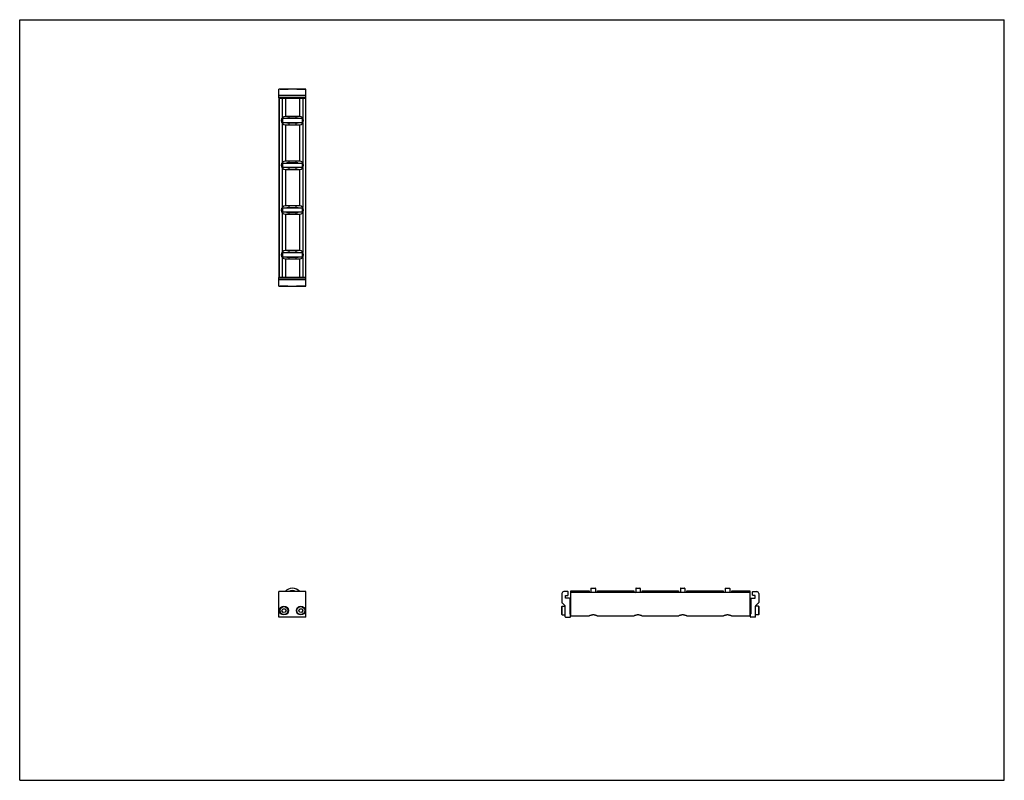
# Model space of a CAD drawing. Header units: inches. Extents: x 0 to 44, y 0 to 34.
import ezdxf

# ---------------------------------------------------------------- set-up
doc = ezdxf.new("R2010")
doc.units = ezdxf.units.IN
doc.header["$LTSCALE"] = 2.42
doc.header["$MEASUREMENT"] = 0
doc.layers.get('0').update_dxf_attribs({"linetype": 'CONTINUOUS'})
for name, color, linetype in [('205977_205978_205979_205978_BL0', 7, 'CONTINUOUS'), ('205977_205978_205979_205978_BL8', 7, 'CONTINUOUS'), ('240826_BL10', 7, 'CONTINUOUS'), ('240826_BL6', 7, 'CONTINUOUS'), ('240826_BL7', 7, 'CONTINUOUS'), ('240826_BL9', 7, 'CONTINUOUS'), ('2410WW_241008_BL11', 7, 'CONTINUOUS'), ('2436WW_243608_BL3', 7, 'CONTINUOUS'), ('9506XXM_950616M_BL1', 7, 'CONTINUOUS'), ('9506XXM_950616M_BL2', 7, 'CONTINUOUS'), ('9506XXM_950616M_BL4', 7, 'CONTINUOUS'), ('9506XXM_950616M_BL5', 7, 'CONTINUOUS')]:
    doc.layers.add(name, color=color, linetype=linetype)

# ---------------------------------------------------------------- blocks, each defined once
blk = doc.blocks.new('205977_205978_205979_205978_BL0', base_point=(18.093, 14.879))
at = {"layer": '205977_205978_205979_205978_BL0', "color": 7, "linetype": 'CONTINUOUS'}
for p, q in [((11.693, 22.469), (11.578, 22.469)), ((11.578, 22.094), (11.578, 22.469)), ((12.794, 22.449), (11.578, 22.449)), ((12.443, 22.469), (11.93, 22.469)), ((12.794, 22.469), (12.68, 22.469)), ((12.794, 22.094), (12.794, 22.469)), ((12.794, 22.367), (11.578, 22.367)), ((11.578, 22.094), (12.794, 22.094)), ((11.578, 7.289), (11.578, 8.439)), ((12.794, 8.439), (11.578, 8.439)), ((12.794, 7.289), (12.794, 8.439)), ((24.49, 8.439), (24.322, 8.439)), ((24.505, 8.282), (24.505, 8.424)), ((24.232, 8.349), (24.232, 7.945)), ((24.237, 7.935), (24.378, 7.794)), ((24.387, 8.138), (24.387, 8.267)), ((24.387, 8.267), (24.49, 8.267)), ((24.572, 8.138), (24.387, 8.138)), ((24.587, 8.123), (24.587, 7.438)), ((24.382, 7.304), (24.382, 7.783)), ((12.794, 7.289), (11.578, 7.289)), ((24.397, 7.289), (24.592, 7.289)), ((24.587, 7.438), (24.592, 7.438)), ((24.607, 7.304), (24.607, 7.423))]:
    blk.add_line(p, q, dxfattribs=at)
for centre, radius, start, end in [((24.322, 8.349), 0.09, 90, 180), ((24.49, 8.424), 0.015, 0, 90), ((24.247, 7.945), 0.015, 180, 225), ((24.49, 8.282), 0.015, 270, 360), ((24.572, 8.123), 0.015, 0, 90), ((24.367, 7.783), 0.015, 0, 45), ((24.397, 7.304), 0.015, 180, 270), ((24.592, 7.423), 0.015, 0, 90), ((24.592, 7.304), 0.015, 270, 360)]:
    blk.add_arc(centre, radius, start, end, dxfattribs=at)
blk = doc.blocks.new('9506XXM_950616M_BL1', base_point=(11.811, 14.941))
at = {"layer": '9506XXM_950616M_BL1', "color": 7, "linetype": 'CONTINUOUS'}
for p, q in [((11.693, 22.449), (11.693, 22.491)), ((11.93, 22.449), (11.93, 22.491)), ((11.634, 22.086), (11.627, 22.094)), ((11.989, 22.086), (11.634, 22.086)), ((11.989, 22.086), (11.996, 22.094)), ((11.721, 7.581), (11.76, 7.663)), ((11.772, 7.506), (11.721, 7.581)), ((11.76, 7.663), (11.851, 7.67)), ((11.863, 7.513), (11.772, 7.506)), ((11.851, 7.67), (11.902, 7.595)), ((11.902, 7.595), (11.863, 7.513))]:
    blk.add_line(p, q, dxfattribs=at)
for radius in [0.197, 0.177]:
    blk.add_circle((11.811, 7.588), radius, dxfattribs=at)
blk = doc.blocks.new('9506XXM_950616M_BL2', base_point=(18.497, 14.941))
at = {"layer": '9506XXM_950616M_BL2', "color": 7, "linetype": 'CONTINUOUS'}
for p, q in [((12.443, 22.449), (12.443, 22.491)), ((12.68, 22.449), (12.68, 22.491)), ((12.384, 22.086), (12.377, 22.094)), ((12.739, 22.086), (12.384, 22.086)), ((12.739, 22.086), (12.746, 22.094)), ((12.471, 7.6), (12.527, 7.672)), ((12.506, 7.516), (12.471, 7.6)), ((12.596, 7.504), (12.506, 7.516)), ((12.527, 7.672), (12.617, 7.66)), ((12.652, 7.576), (12.596, 7.504)), ((12.617, 7.66), (12.652, 7.576)), ((24.225, 7.765), (24.245, 7.785)), ((24.225, 7.411), (24.225, 7.765)), ((24.245, 7.391), (24.245, 7.785)), ((24.245, 7.785), (24.382, 7.785)), ((24.587, 7.706), (24.629, 7.706)), ((24.225, 7.411), (24.245, 7.391)), ((24.245, 7.391), (24.382, 7.391)), ((24.587, 7.47), (24.629, 7.47))]:
    blk.add_line(p, q, dxfattribs=at)
for radius in [0.197, 0.177]:
    blk.add_circle((12.561, 7.588), radius, dxfattribs=at)
blk = doc.blocks.new('2436WW_243608_BL3', base_point=(22.104, 18.923))
at = {"layer": '2436WW_243608_BL3', "color": 7, "linetype": 'CONTINUOUS'}
for p, q in [((11.578, 30.491), (11.578, 22.491)), ((11.578, 30.491), (12.794, 30.491)), ((11.599, 30.491), (11.599, 22.491)), ((11.724, 30.491), (11.724, 29.604)), ((11.874, 30.491), (11.874, 29.679)), ((12.499, 30.491), (12.499, 29.679)), ((12.649, 30.491), (12.649, 29.604)), ((12.774, 30.491), (12.774, 22.491)), ((12.794, 22.491), (12.794, 30.491)), ((12.499, 29.679), (11.874, 29.679)), ((11.724, 29.377), (11.724, 27.604)), ((11.874, 29.303), (11.874, 27.679)), ((11.874, 29.303), (12.499, 29.303)), ((12.499, 29.303), (12.499, 27.679)), ((12.649, 29.377), (12.649, 27.604)), ((11.724, 27.377), (11.724, 25.604)), ((12.499, 27.679), (11.874, 27.679)), ((11.874, 27.303), (11.874, 25.679)), ((11.874, 27.303), (12.499, 27.303)), ((12.499, 27.303), (12.499, 25.679)), ((12.649, 27.377), (12.649, 25.604)), ((12.499, 25.679), (11.874, 25.679)), ((11.724, 25.377), (11.724, 23.604)), ((11.874, 25.303), (12.499, 25.303)), ((11.874, 25.303), (11.874, 23.679)), ((12.499, 25.303), (12.499, 23.679)), ((12.649, 25.377), (12.649, 23.604)), ((11.724, 23.377), (11.724, 22.491)), ((12.499, 23.679), (11.874, 23.679)), ((12.649, 23.377), (12.649, 22.491)), ((11.874, 23.303), (12.499, 23.303)), ((11.874, 23.303), (11.874, 22.491)), ((12.499, 23.303), (12.499, 22.491)), ((11.578, 22.491), (12.794, 22.491)), ((24.629, 7.355), (24.629, 8.464)), ((24.629, 8.464), (25.441, 8.464)), ((32.629, 8.401), (24.629, 8.401)), ((25.441, 8.464), (25.441, 8.401)), ((25.817, 8.401), (25.817, 8.464)), ((25.817, 8.464), (27.441, 8.464)), ((27.441, 8.464), (27.441, 8.401)), ((27.817, 8.401), (27.817, 8.464)), ((27.817, 8.464), (29.441, 8.464)), ((29.441, 8.464), (29.441, 8.401)), ((29.817, 8.464), (31.441, 8.464)), ((29.817, 8.401), (29.817, 8.464)), ((31.441, 8.464), (31.441, 8.401)), ((31.817, 8.464), (32.629, 8.464)), ((31.817, 8.401), (31.817, 8.464)), ((32.629, 8.464), (32.629, 7.355)), ((24.629, 7.355), (25.453, 7.355)), ((25.806, 7.355), (27.453, 7.355)), ((27.806, 7.355), (29.453, 7.355)), ((29.806, 7.355), (31.453, 7.355)), ((31.806, 7.355), (32.629, 7.355))]:
    blk.add_line(p, q, dxfattribs=at)
for centre, radius, start, end in [((11.874, 29.491), 0.188, 90, 270), ((12.499, 29.491), 0.188, 270, 90), ((11.874, 27.491), 0.188, 90, 270), ((12.499, 27.491), 0.188, 270, 90), ((11.874, 25.491), 0.188, 90, 270), ((12.499, 25.491), 0.188, 270, 90), ((11.874, 23.491), 0.188, 90, 270), ((12.499, 23.491), 0.188, 270, 90), ((12.186, 8.151), 0.312, 67.37, 112.6323)]:
    blk.add_arc(centre, radius, start, end, dxfattribs=at)
for points, knots in [([(25.629, 7.392), (25.62, 7.392), (25.605, 7.391), (25.586, 7.389), (25.568, 7.386), (25.546, 7.381), (25.522, 7.374), (25.503, 7.368), (25.489, 7.364), (25.48, 7.361), (25.472, 7.359), (25.464, 7.357), (25.458, 7.356), (25.454, 7.355), (25.452, 7.355)], [0, 0, 0, 0, 0.160869, 0.240229, 0.318111, 0.468054, 0.607831, 0.734439, 0.791737, 0.84441, 0.891995, 0.934021, 0.970087, 1, 1, 1, 1]), ([(25.807, 7.355), (25.805, 7.355), (25.801, 7.356), (25.794, 7.357), (25.787, 7.359), (25.779, 7.361), (25.77, 7.364), (25.756, 7.368), (25.737, 7.374), (25.713, 7.381), (25.691, 7.386), (25.673, 7.389), (25.654, 7.391), (25.639, 7.392), (25.629, 7.392)], [0, 0, 0, 0, 0.02991, 0.065973, 0.107991, 0.155565, 0.208231, 0.265526, 0.392123, 0.531897, 0.681841, 0.759738, 0.839121, 1, 1, 1, 1]), ([(27.629, 7.392), (27.62, 7.392), (27.605, 7.391), (27.586, 7.389), (27.568, 7.386), (27.546, 7.381), (27.522, 7.374), (27.503, 7.368), (27.489, 7.364), (27.48, 7.361), (27.472, 7.359), (27.464, 7.357), (27.458, 7.356), (27.454, 7.355), (27.452, 7.355)], [0, 0, 0, 0, 0.160869, 0.240229, 0.318111, 0.468054, 0.607831, 0.734439, 0.791737, 0.84441, 0.891995, 0.934021, 0.970087, 1, 1, 1, 1]), ([(27.807, 7.355), (27.805, 7.355), (27.801, 7.356), (27.794, 7.357), (27.787, 7.359), (27.779, 7.361), (27.77, 7.364), (27.756, 7.368), (27.737, 7.374), (27.713, 7.381), (27.691, 7.386), (27.673, 7.389), (27.654, 7.391), (27.639, 7.392), (27.629, 7.392)], [0, 0, 0, 0, 0.02991, 0.065973, 0.107991, 0.155565, 0.208231, 0.265526, 0.392123, 0.531897, 0.681841, 0.759738, 0.839121, 1, 1, 1, 1]), ([(29.629, 7.392), (29.62, 7.392), (29.605, 7.391), (29.586, 7.389), (29.568, 7.386), (29.546, 7.381), (29.522, 7.374), (29.503, 7.368), (29.489, 7.364), (29.48, 7.361), (29.472, 7.359), (29.464, 7.357), (29.458, 7.356), (29.454, 7.355), (29.452, 7.355)], [0, 0, 0, 0, 0.160869, 0.240229, 0.318111, 0.468054, 0.607831, 0.734439, 0.791737, 0.84441, 0.891995, 0.934021, 0.970087, 1, 1, 1, 1]), ([(29.807, 7.355), (29.805, 7.355), (29.801, 7.356), (29.794, 7.357), (29.787, 7.359), (29.779, 7.361), (29.77, 7.364), (29.756, 7.368), (29.737, 7.374), (29.713, 7.381), (29.691, 7.386), (29.673, 7.389), (29.654, 7.391), (29.639, 7.392), (29.629, 7.392)], [0, 0, 0, 0, 0.02991, 0.065973, 0.107991, 0.155565, 0.208231, 0.265526, 0.392123, 0.531897, 0.681841, 0.759738, 0.839121, 1, 1, 1, 1]), ([(31.629, 7.392), (31.62, 7.392), (31.605, 7.391), (31.586, 7.389), (31.568, 7.386), (31.546, 7.381), (31.522, 7.374), (31.503, 7.368), (31.489, 7.364), (31.48, 7.361), (31.472, 7.359), (31.464, 7.357), (31.458, 7.356), (31.454, 7.355), (31.452, 7.355)], [0, 0, 0, 0, 0.160869, 0.240229, 0.318111, 0.468054, 0.607831, 0.734439, 0.791737, 0.84441, 0.891995, 0.934021, 0.970087, 1, 1, 1, 1]), ([(31.807, 7.355), (31.805, 7.355), (31.801, 7.356), (31.794, 7.357), (31.787, 7.359), (31.779, 7.361), (31.77, 7.364), (31.756, 7.368), (31.737, 7.374), (31.713, 7.381), (31.691, 7.386), (31.673, 7.389), (31.654, 7.391), (31.639, 7.392), (31.629, 7.392)], [0, 0, 0, 0, 0.02991, 0.065973, 0.107991, 0.155565, 0.208231, 0.265526, 0.392123, 0.531897, 0.681841, 0.759738, 0.839121, 1, 1, 1, 1])]:
    blk.add_open_spline(points, degree=3, knots=knots, dxfattribs=at)
blk = doc.blocks.new('9506XXM_950616M_BL4', base_point=(11.811, 30.693))
at = {"layer": '9506XXM_950616M_BL4', "color": 7, "linetype": 'CONTINUOUS'}
for p, q in [((11.634, 30.895), (11.627, 30.888)), ((11.634, 30.895), (11.989, 30.895)), ((11.989, 30.895), (11.996, 30.888)), ((11.693, 30.533), (11.693, 30.491)), ((11.93, 30.533), (11.93, 30.491))]:
    blk.add_line(p, q, dxfattribs=at)
blk = doc.blocks.new('9506XXM_950616M_BL5', base_point=(22.705, 19.143))
at = {"layer": '9506XXM_950616M_BL5', "color": 7, "linetype": 'CONTINUOUS'}
for p, q in [((12.384, 30.895), (12.377, 30.888)), ((12.384, 30.895), (12.739, 30.895)), ((12.739, 30.895), (12.746, 30.888)), ((12.443, 30.533), (12.443, 30.491)), ((12.68, 30.533), (12.68, 30.491)), ((32.671, 7.706), (32.629, 7.706)), ((33.014, 7.785), (32.877, 7.785)), ((33.034, 7.765), (33.014, 7.785)), ((33.014, 7.785), (33.014, 7.391)), ((33.034, 7.765), (33.034, 7.411)), ((32.671, 7.47), (32.629, 7.47)), ((33.014, 7.391), (32.876, 7.391)), ((33.034, 7.411), (33.014, 7.391))]:
    blk.add_line(p, q, dxfattribs=at)
blk = doc.blocks.new('240826_BL6', base_point=(18.748, 15.88))
at = {"layer": '240826_BL6', "color": 7, "linetype": 'CONTINUOUS'}
for p, q in [((11.749, 23.576), (11.749, 23.406)), ((11.764, 23.591), (12.609, 23.591)), ((12.609, 23.391), (11.764, 23.391)), ((11.936, 23.609), (11.934, 23.591)), ((11.934, 23.391), (11.936, 23.373)), ((11.936, 23.609), (12.436, 23.609)), ((12.436, 23.373), (11.936, 23.373)), ((12.436, 23.609), (12.439, 23.591)), ((12.439, 23.391), (12.436, 23.373)), ((12.624, 23.576), (12.624, 23.406)), ((25.511, 8.401), (25.529, 8.404)), ((25.529, 8.574), (25.529, 8.401)), ((25.544, 8.589), (25.714, 8.589)), ((25.729, 8.574), (25.729, 8.401)), ((25.747, 8.401), (25.729, 8.404))]:
    blk.add_line(p, q, dxfattribs=at)
for centre, radius, start, end in [((11.764, 23.576), 0.015, 90, 180), ((11.764, 23.406), 0.015, 180, 270), ((12.609, 23.576), 0.015, 0, 90), ((12.609, 23.406), 0.015, 270, 360), ((12.186, 8.151), 0.438, 41.1984, 138.8016), ((12.186, 8.151), 0.33, 60.8088, 119.193), ((12.186, 8.151), 0.322, 63.4467, 116.5515), ((25.544, 8.574), 0.015, 90, 180), ((25.714, 8.574), 0.015, 0, 90)]:
    blk.add_arc(centre, radius, start, end, dxfattribs=at)
blk = doc.blocks.new('240826_BL7', base_point=(19.748, 17.005))
at = {"layer": '240826_BL7', "color": 7, "linetype": 'CONTINUOUS'}
for p, q in [((11.749, 25.576), (11.749, 25.406)), ((11.764, 25.591), (12.609, 25.591)), ((11.936, 25.609), (11.934, 25.591)), ((11.936, 25.609), (12.436, 25.609)), ((12.436, 25.609), (12.439, 25.591)), ((12.624, 25.576), (12.624, 25.406)), ((12.609, 25.391), (11.764, 25.391)), ((11.934, 25.391), (11.936, 25.373)), ((12.436, 25.373), (11.936, 25.373)), ((12.439, 25.391), (12.436, 25.373)), ((27.511, 8.401), (27.529, 8.404)), ((27.529, 8.574), (27.529, 8.401)), ((27.544, 8.589), (27.714, 8.589)), ((27.729, 8.574), (27.729, 8.401)), ((27.747, 8.401), (27.729, 8.404))]:
    blk.add_line(p, q, dxfattribs=at)
for centre, start, end in [((11.764, 25.576), 90, 180), ((12.609, 25.576), 0, 90), ((11.764, 25.406), 180, 270), ((12.609, 25.406), 270, 360), ((27.544, 8.574), 90, 180), ((27.714, 8.574), 0, 90)]:
    blk.add_arc(centre, 0.015, start, end, dxfattribs=at)
blk = doc.blocks.new('205977_205978_205979_205978_BL8', base_point=(22.302, 19.088))
at = {"layer": '205977_205978_205979_205978_BL8', "color": 7, "linetype": 'CONTINUOUS'}
for p, q in [((11.578, 30.513), (11.578, 30.888)), ((12.794, 30.888), (11.578, 30.888)), ((12.794, 30.513), (12.794, 30.888)), ((12.794, 30.615), (11.578, 30.615)), ((11.578, 30.533), (12.794, 30.533)), ((11.578, 30.513), (11.693, 30.513)), ((11.93, 30.513), (12.443, 30.513)), ((12.68, 30.513), (12.794, 30.513)), ((32.753, 8.282), (32.753, 8.424)), ((32.768, 8.439), (32.936, 8.439)), ((32.671, 8.123), (32.671, 7.438)), ((32.686, 8.138), (32.871, 8.138)), ((32.871, 8.267), (32.768, 8.267)), ((32.871, 8.138), (32.871, 8.267)), ((32.881, 7.794), (33.022, 7.935)), ((33.026, 8.349), (33.026, 7.945)), ((32.876, 7.304), (32.876, 7.783)), ((32.651, 7.304), (32.651, 7.423)), ((32.671, 7.438), (32.666, 7.438)), ((32.861, 7.289), (32.666, 7.289))]:
    blk.add_line(p, q, dxfattribs=at)
for centre, radius, start, end in [((32.768, 8.424), 0.015, 90, 180), ((32.936, 8.349), 0.09, 0, 90), ((32.686, 8.123), 0.015, 90, 180), ((32.768, 8.282), 0.015, 180, 270), ((33.011, 7.945), 0.015, 315, 360), ((32.891, 7.783), 0.015, 135, 180), ((32.666, 7.423), 0.015, 90, 180), ((32.666, 7.304), 0.015, 180, 270), ((32.861, 7.304), 0.015, 270, 360)]:
    blk.add_arc(centre, radius, start, end, dxfattribs=at)
blk = doc.blocks.new('240826_BL9', base_point=(21.748, 19.005))
at = {"layer": '240826_BL9', "color": 7, "linetype": 'CONTINUOUS'}
for p, q in [((11.749, 29.576), (11.749, 29.406)), ((11.764, 29.591), (12.609, 29.591)), ((11.936, 29.609), (11.934, 29.591)), ((11.936, 29.609), (12.436, 29.609)), ((12.436, 29.609), (12.439, 29.591)), ((12.624, 29.576), (12.624, 29.406)), ((12.609, 29.391), (11.764, 29.391)), ((11.934, 29.391), (11.936, 29.373)), ((12.436, 29.373), (11.936, 29.373)), ((12.439, 29.391), (12.436, 29.373)), ((31.511, 8.401), (31.529, 8.404)), ((31.529, 8.574), (31.529, 8.401)), ((31.544, 8.589), (31.714, 8.589)), ((31.729, 8.574), (31.729, 8.401)), ((31.747, 8.401), (31.729, 8.404))]:
    blk.add_line(p, q, dxfattribs=at)
for centre, start, end in [((11.764, 29.576), 90, 180), ((12.609, 29.576), 0, 90), ((11.764, 29.406), 180, 270), ((12.609, 29.406), 270, 360), ((31.544, 8.574), 90, 180), ((31.714, 8.574), 0, 90)]:
    blk.add_arc(centre, 0.015, start, end, dxfattribs=at)
blk = doc.blocks.new('240826_BL10', base_point=(20.748, 18.005))
at = {"layer": '240826_BL10', "color": 7, "linetype": 'CONTINUOUS'}
for p, q in [((11.749, 27.576), (11.749, 27.406)), ((11.764, 27.591), (12.609, 27.591)), ((12.609, 27.391), (11.764, 27.391)), ((11.936, 27.609), (11.934, 27.591)), ((11.934, 27.391), (11.936, 27.373)), ((11.936, 27.609), (12.436, 27.609)), ((12.436, 27.373), (11.936, 27.373)), ((12.436, 27.609), (12.439, 27.591)), ((12.439, 27.391), (12.436, 27.373)), ((12.624, 27.576), (12.624, 27.406)), ((29.511, 8.401), (29.529, 8.404)), ((29.529, 8.574), (29.529, 8.401)), ((29.544, 8.589), (29.714, 8.589)), ((29.729, 8.574), (29.729, 8.401)), ((29.747, 8.401), (29.729, 8.404))]:
    blk.add_line(p, q, dxfattribs=at)
for centre, start, end in [((11.764, 27.576), 90, 180), ((11.764, 27.406), 180, 270), ((12.609, 27.576), 0, 90), ((12.609, 27.406), 270, 360), ((29.544, 8.574), 90, 180), ((29.714, 8.574), 0, 90)]:
    blk.add_arc(centre, 0.015, start, end, dxfattribs=at)
blk = doc.blocks.new('2410WW_241008_BL11', base_point=(12.186, 26.491))
at = {"layer": '2410WW_241008_BL11', "color": 7, "linetype": 'CONTINUOUS'}
for p, q in [((12.031, 29.679), (12.031, 29.609)), ((12.341, 29.679), (12.341, 29.609)), ((12.031, 29.373), (12.031, 29.303)), ((12.341, 29.373), (12.341, 29.303)), ((12.031, 27.679), (12.031, 27.609)), ((12.031, 27.373), (12.031, 27.303)), ((12.341, 27.679), (12.341, 27.609)), ((12.341, 27.373), (12.341, 27.303)), ((12.031, 25.679), (12.031, 25.609)), ((12.341, 25.679), (12.341, 25.609)), ((12.031, 25.373), (12.031, 25.303)), ((12.341, 25.373), (12.341, 25.303)), ((12.031, 23.679), (12.031, 23.609)), ((12.031, 23.373), (12.031, 23.303)), ((12.341, 23.679), (12.341, 23.609)), ((12.341, 23.373), (12.341, 23.303))]:
    blk.add_line(p, q, dxfattribs=at)

msp = doc.modelspace()

# ---------------------------------------------------------------- linework, layer by layer
at = {"color": 7, "linetype": 'CONTINUOUS'}
for p, q in [((0, 0), (0, 34)), ((0, 34), (44, 34)), ((44, 0), (44, 34)), ((0, 0), (44, 0))]:
    msp.add_line(p, q, dxfattribs=at)

# ---------------------------------------------------------------- block references
at = {"layer": '205977_205978_205979_205978_BL0'}
msp.add_blockref('205977_205978_205979_205978_BL0', (18.093, 14.879), dxfattribs=at)
at = {"layer": '205977_205978_205979_205978_BL8'}
msp.add_blockref('205977_205978_205979_205978_BL8', (22.302, 19.088), dxfattribs=at)
at = {"layer": '240826_BL10'}
msp.add_blockref('240826_BL10', (20.748, 18.005), dxfattribs=at)
at = {"layer": '240826_BL6'}
msp.add_blockref('240826_BL6', (18.748, 15.88), dxfattribs=at)
at = {"layer": '240826_BL7'}
msp.add_blockref('240826_BL7', (19.748, 17.005), dxfattribs=at)
at = {"layer": '240826_BL9'}
msp.add_blockref('240826_BL9', (21.748, 19.005), dxfattribs=at)
at = {"layer": '2410WW_241008_BL11'}
msp.add_blockref('2410WW_241008_BL11', (12.186, 26.491), dxfattribs=at)
at = {"layer": '2436WW_243608_BL3'}
msp.add_blockref('2436WW_243608_BL3', (22.104, 18.923), dxfattribs=at)
at = {"layer": '9506XXM_950616M_BL1'}
msp.add_blockref('9506XXM_950616M_BL1', (11.811, 14.941), dxfattribs=at)
at = {"layer": '9506XXM_950616M_BL2'}
msp.add_blockref('9506XXM_950616M_BL2', (18.497, 14.941), dxfattribs=at)
at = {"layer": '9506XXM_950616M_BL4'}
msp.add_blockref('9506XXM_950616M_BL4', (11.811, 30.693), dxfattribs=at)
at = {"layer": '9506XXM_950616M_BL5'}
msp.add_blockref('9506XXM_950616M_BL5', (22.705, 19.143), dxfattribs=at)

doc.saveas('drawing.dxf')
